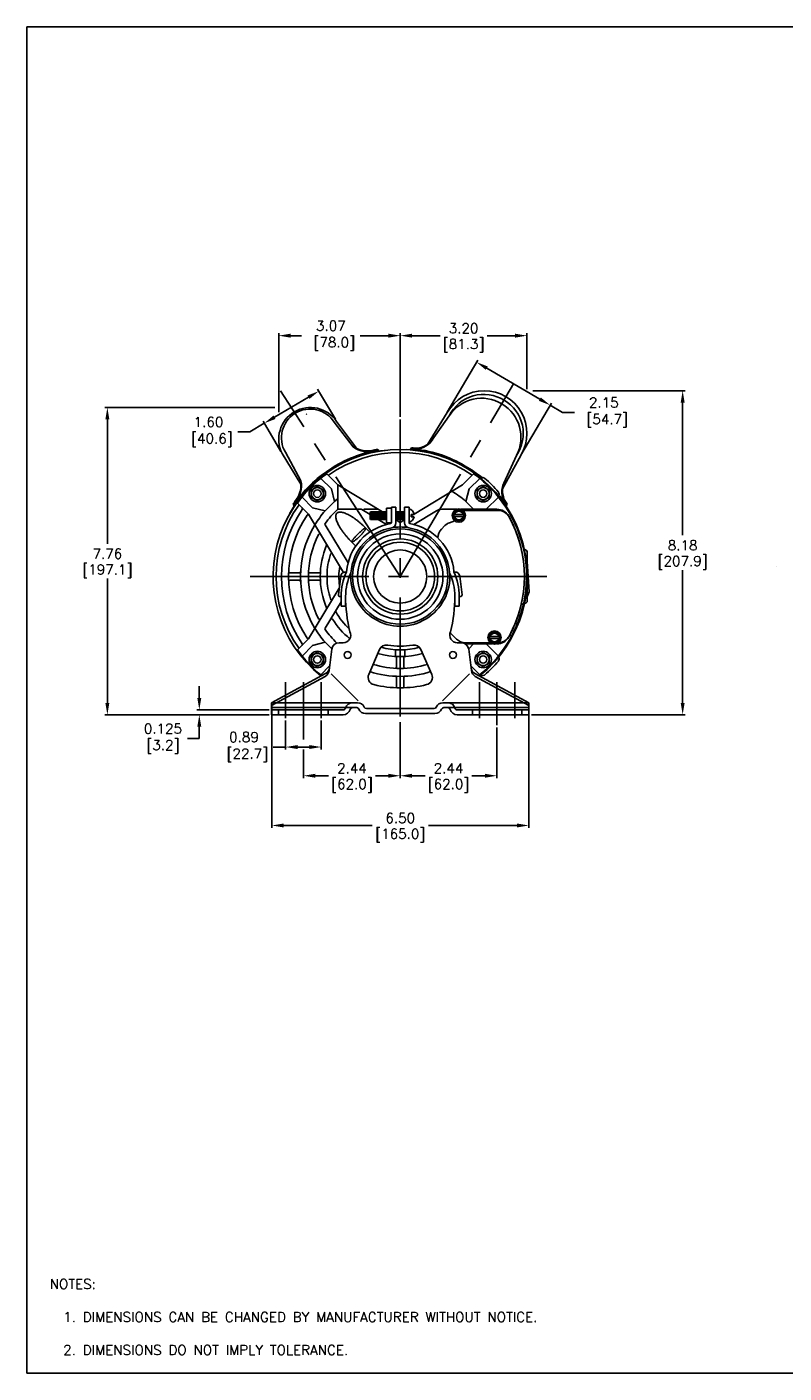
# Model space of a CAD drawing. Extents: x 886.9 to 941.4, y -8.5 to 25.5.
# Tile 1 of 7: x 886.9 to 906, y -8.5 to 25.5. Entities that reach past the tile are written whole.
import ezdxf

# ---------------------------------------------------------------- set-up
doc = ezdxf.new("R2010")
doc.units = 0
doc.header["$LTSCALE"] = 4
doc.header["$MEASUREMENT"] = 0
doc.linetypes.add('CENTER2', pattern=[1.125, 0.75, -0.125, 0.125, -0.125])
doc.layers.get('0').update_dxf_attribs({"linetype": 'CONTINUOUS'})
doc.layers.get('DEFPOINTS').update_dxf_attribs({"linetype": 'CONTINUOUS'})
for name, color, linetype in [('CENTER', 40, 'CENTER2'), ('DIMENSIONS', 140, 'CONTINUOUS'), ('DIMENSIONS @ 1', 140, 'CONTINUOUS'), ('TEXT', 140, 'CONTINUOUS'), ('TEXT @ 1', 140, 'CONTINUOUS')]:
    doc.layers.add(name, color=color, linetype=linetype)
doc.styles.add('ROMANS', font='romans.shx')
doc.styles.get("Standard").update_dxf_attribs({"font": 'romans.shx'})
doc.dimstyles.get("Standard").update_dxf_attribs({"dimtxt": 0.25, "dimasz": 0.3, "dimexe": 0.0625, "dimexo": 0.0625, "dimgap": 0.0625, "dimtad": 0, "dimtih": 1, "dimtoh": 1, "dimzin": 0, "dimdsep": 46, "dimtxsty": 'Standard', "dimcen": 0, "dimadec": 0, "dimazin": 0, "dimtfac": 1, "dimtofl": 0, "dimtmove": 0, "dimatfit": 3, "dimfxl": 0, "dimtolj": 1, "dimtzin": 0, "dimarcsym": 0})

# ---------------------------------------------------------------- blocks, each defined once
blk = doc.blocks.new('*D116')
at = {"layer": 'DEFPOINTS', "color": 0}
for p in [(893.431, 8.008), (894.326, 8.008), (893.431, 7.278)]:
    blk.add_point(p, dxfattribs=at)
at = {"layer": 'TEXT', "color": 0, "lineweight": -2}
for p, q in [((893.431, 7.946), (893.431, 7.215)), ((894.326, 7.946), (894.326, 7.215)), ((893.431, 7.278), (893.119, 7.278)), ((894.026, 7.278), (893.731, 7.278))]:
    blk.add_line(p, q, dxfattribs=at)
at = {"layer": 'TEXT', "color": 0}
for points in [[(893.731, 7.328), (893.731, 7.228), (893.431, 7.278)], [(894.026, 7.328), (894.026, 7.228), (894.326, 7.278)]]:
    blk.add_solid(points, dxfattribs=at)
at = {"layer": 'TEXT', "color": 0, "insert": (892.378, 7.278), "char_height": 0.25, "attachment_point": 5}
blk.add_mtext('\\A1;0.89\\P [22.7]', dxfattribs=at)
blk = doc.blocks.new('*D117')
at = {"layer": 'DEFPOINTS', "color": 0}
for p in [(896.326, 7.968), (893.884, 7.278), (893.884, 6.553)]:
    blk.add_point(p, dxfattribs=at)
at = {"layer": 'TEXT', "color": 0, "lineweight": -2}
for p, q in [((896.326, 7.905), (896.326, 6.491)), ((893.884, 7.215), (893.884, 6.491)), ((894.184, 6.553), (894.512, 6.553)), ((896.026, 6.553), (895.697, 6.553))]:
    blk.add_line(p, q, dxfattribs=at)
at = {"layer": 'TEXT', "color": 0}
for points in [[(894.184, 6.603), (894.184, 6.503), (893.884, 6.553)], [(896.026, 6.603), (896.026, 6.503), (896.326, 6.553)]]:
    blk.add_solid(points, dxfattribs=at)
at = {"layer": 'TEXT', "color": 0, "char_height": 0.25, "attachment_point": 5}
for s, insert in [('\\A1;2.44', (895.105, 6.741)), ('\\A1;[62.0]', (895.105, 6.3))]:
    blk.add_mtext(s, dxfattribs=dict(at, insert=insert))
blk = doc.blocks.new('*D118')
at = {"layer": 'DEFPOINTS', "color": 0}
for p in [(896.326, 7.968), (898.765, 7.834), (898.765, 6.553)]:
    blk.add_point(p, dxfattribs=at)
at = {"layer": 'TEXT', "color": 0, "lineweight": -2}
for p, q in [((896.326, 7.905), (896.326, 6.491)), ((898.765, 7.772), (898.765, 6.491)), ((896.626, 6.553), (896.953, 6.553)), ((898.465, 6.553), (898.138, 6.553))]:
    blk.add_line(p, q, dxfattribs=at)
at = {"layer": 'TEXT', "color": 0}
for points in [[(896.626, 6.603), (896.626, 6.503), (896.326, 6.553)], [(898.465, 6.603), (898.465, 6.503), (898.765, 6.553)]]:
    blk.add_solid(points, dxfattribs=at)
at = {"layer": 'TEXT', "color": 0, "char_height": 0.25, "attachment_point": 5}
for s, insert in [('\\A1;2.44', (897.545, 6.741)), ('\\A1;[62.0]', (897.545, 6.3))]:
    blk.add_mtext(s, dxfattribs=dict(at, insert=insert))
blk = doc.blocks.new('*D119')
at = {"layer": 'DEFPOINTS', "color": 0}
for p in [(893.075, 8.218), (891.25, 8.093), (893.075, 8.093)]:
    blk.add_point(p, dxfattribs=at)
at = {"layer": 'TEXT', "color": 0, "lineweight": -2}
for p, q in [((891.25, 8.518), (891.25, 8.818)), ((893.012, 8.218), (891.188, 8.218)), ((893.012, 8.093), (891.188, 8.093)), ((890.95, 7.493), (891.25, 7.493)), ((891.25, 7.793), (891.25, 7.493))]:
    blk.add_line(p, q, dxfattribs=at)
at = {"layer": 'TEXT', "color": 0}
for points in [[(891.2, 8.518), (891.3, 8.518), (891.25, 8.218)], [(891.2, 7.793), (891.3, 7.793), (891.25, 8.093)]]:
    blk.add_solid(points, dxfattribs=at)
at = {"layer": 'TEXT', "color": 0, "insert": (890.245, 7.493), "char_height": 0.25, "attachment_point": 5}
blk.add_mtext('\\A1; 0.125\\P [3.2]', dxfattribs=at)
blk = doc.blocks.new('*D120')
at = {"layer": 'DEFPOINTS', "color": 0}
for p in [(893.078, 8.444), (899.573, 8.444), (893.078, 5.297)]:
    blk.add_point(p, dxfattribs=at)
at = {"layer": 'TEXT', "color": 0, "lineweight": -2}
for p, q in [((893.078, 8.381), (893.078, 5.234)), ((899.573, 8.381), (899.573, 5.234)), ((893.378, 5.297), (895.614, 5.297)), ((899.273, 5.297), (897.037, 5.297))]:
    blk.add_line(p, q, dxfattribs=at)
at = {"layer": 'TEXT', "color": 0}
for points in [[(893.378, 5.347), (893.378, 5.247), (893.078, 5.297)], [(899.273, 5.347), (899.273, 5.247), (899.573, 5.297)]]:
    blk.add_solid(points, dxfattribs=at)
at = {"layer": 'TEXT', "color": 0, "char_height": 0.25, "attachment_point": 5}
for s, insert in [('\\A1;6.50', (896.326, 5.484)), ('\\A1;[165.0]', (896.326, 5.044))]:
    blk.add_mtext(s, dxfattribs=dict(at, insert=insert))
blk = doc.blocks.new('*D138')
at = {"layer": 'DEFPOINTS', "color": 0}
for p in [(899.61, 16.278), (903.46, 16.278), (899.576, 8.093)]:
    blk.add_point(p, dxfattribs=at)
at = {"layer": 'DIMENSIONS', "color": 0, "lineweight": -2}
for p, q in [((899.672, 16.278), (903.523, 16.278)), ((903.46, 15.978), (903.46, 12.626)), ((903.46, 8.393), (903.46, 11.745)), ((899.639, 8.093), (903.523, 8.093))]:
    blk.add_line(p, q, dxfattribs=at)
at = {"layer": 'DIMENSIONS', "color": 0}
for points in [[(903.41, 15.978), (903.51, 15.978), (903.46, 16.278)], [(903.41, 8.393), (903.51, 8.393), (903.46, 8.093)]]:
    blk.add_solid(points, dxfattribs=at)
at = {"layer": 'DIMENSIONS', "color": 0, "char_height": 0.25, "attachment_point": 5}
for s, insert in [('\\A1;8.18', (903.46, 12.373)), ('\\A1;[207.9]', (903.46, 11.932))]:
    blk.add_mtext(s, dxfattribs=dict(at, insert=insert))
blk = doc.blocks.new('*D139')
at = {"layer": 'DEFPOINTS', "color": 0}
for p in [(888.927, 15.853), (893.221, 15.853), (893.075, 8.093)]:
    blk.add_point(p, dxfattribs=at)
at = {"layer": 'DIMENSIONS', "color": 0, "lineweight": -2}
for p, q in [((893.159, 15.853), (888.865, 15.853)), ((888.927, 15.553), (888.927, 12.413)), ((888.927, 8.393), (888.927, 11.532)), ((893.012, 8.093), (888.865, 8.093))]:
    blk.add_line(p, q, dxfattribs=at)
at = {"layer": 'DIMENSIONS', "color": 0}
for points in [[(888.877, 15.553), (888.977, 15.553), (888.927, 15.853)], [(888.877, 8.393), (888.977, 8.393), (888.927, 8.093)]]:
    blk.add_solid(points, dxfattribs=at)
at = {"layer": 'DIMENSIONS', "color": 0, "char_height": 0.25, "attachment_point": 5}
for s, insert in [('\\A1;7.76', (888.927, 12.16)), ('\\A1;[197.1]', (888.927, 11.72))]:
    blk.add_mtext(s, dxfattribs=dict(at, insert=insert))
blk = doc.blocks.new('*D141')
at = {"layer": 'DEFPOINTS', "color": 0}
for p in [(892.891, 15.456), (894.72, 15.502), (893.343, 14.69)]:
    blk.add_point(p, dxfattribs=at)
at = {"layer": 'DIMENSIONS', "color": 0, "lineweight": -2}
for p, q in [((894.688, 15.556), (894.236, 16.321)), ((894.01, 16.115), (893.15, 15.608)), ((892.891, 15.456), (892.523, 15.238)), ((893.311, 14.744), (892.86, 15.509)), ((892.523, 15.238), (892.223, 15.238))]:
    blk.add_line(p, q, dxfattribs=at)
at = {"layer": 'DIMENSIONS', "color": 0}
for points in [[(893.984, 16.158), (894.035, 16.072), (894.268, 16.267)], [(893.124, 15.651), (893.175, 15.565), (892.891, 15.456)]]:
    blk.add_solid(points, dxfattribs=at)
at = {"layer": 'DIMENSIONS', "color": 0, "insert": (891.482, 15.238), "char_height": 0.25, "attachment_point": 5}
blk.add_mtext('\\A1;1.60\\P [40.6]', dxfattribs=at)
blk = doc.blocks.new('*D142')
at = {"layer": 'DEFPOINTS', "color": 0}
for p in [(899.527, 17.668), (899.527, 16.255), (896.326, 15.551)]:
    blk.add_point(p, dxfattribs=at)
at = {"layer": 'DIMENSIONS', "color": 0, "lineweight": -2}
for p, q in [((896.326, 15.614), (896.326, 17.73)), ((899.527, 16.317), (899.527, 17.73)), ((896.626, 17.668), (897.334, 17.668)), ((899.227, 17.668), (898.518, 17.668))]:
    blk.add_line(p, q, dxfattribs=at)
at = {"layer": 'DIMENSIONS', "color": 0}
for points in [[(896.626, 17.718), (896.626, 17.618), (896.326, 17.668)], [(899.227, 17.718), (899.227, 17.618), (899.527, 17.668)]]:
    blk.add_solid(points, dxfattribs=at)
at = {"layer": 'DIMENSIONS', "color": 0, "char_height": 0.25, "attachment_point": 5}
for s, insert in [('\\A1;3.20', (897.926, 17.855)), ('\\A1;[81.3]', (897.926, 17.415))]:
    blk.add_mtext(s, dxfattribs=dict(at, insert=insert))
blk = doc.blocks.new('*D143')
at = {"layer": 'DEFPOINTS', "color": 0}
for p in [(893.256, 17.668), (893.256, 15.671), (896.326, 15.551)]:
    blk.add_point(p, dxfattribs=at)
at = {"layer": 'DIMENSIONS', "color": 0, "lineweight": -2}
for p, q in [((893.256, 15.733), (893.256, 17.73)), ((896.326, 15.614), (896.326, 17.73)), ((893.556, 17.668), (893.832, 17.668)), ((896.026, 17.668), (895.314, 17.668))]:
    blk.add_line(p, q, dxfattribs=at)
at = {"layer": 'DIMENSIONS', "color": 0}
for points in [[(893.556, 17.718), (893.556, 17.618), (893.256, 17.668)], [(896.026, 17.718), (896.026, 17.618), (896.326, 17.668)]]:
    blk.add_solid(points, dxfattribs=at)
at = {"layer": 'DIMENSIONS', "color": 0, "insert": (894.573, 17.668), "char_height": 0.25, "attachment_point": 5}
blk.add_mtext('\\A1;3.07\\P [78.0]', dxfattribs=at)
blk = doc.blocks.new('*D144')
at = {"layer": 'DEFPOINTS', "color": 0}
for p in [(897.482, 15.682), (900.112, 15.913), (899.342, 14.595)]:
    blk.add_point(p, dxfattribs=at)
at = {"layer": 'DIMENSIONS', "color": 0, "lineweight": -2}
for p, q in [((897.513, 15.736), (898.283, 17.053)), ((898.511, 16.848), (899.853, 16.064)), ((899.374, 14.649), (900.143, 15.967)), ((900.112, 15.913), (900.427, 15.728)), ((900.427, 15.728), (900.727, 15.728))]:
    blk.add_line(p, q, dxfattribs=at)
at = {"layer": 'DIMENSIONS', "color": 0}
for points in [[(898.536, 16.891), (898.485, 16.805), (898.252, 16.999)], [(899.878, 16.107), (899.828, 16.021), (900.112, 15.913)]]:
    blk.add_solid(points, dxfattribs=at)
at = {"layer": 'DIMENSIONS', "color": 0, "insert": (901.468, 15.728), "char_height": 0.25, "attachment_point": 5}
blk.add_mtext('\\A1;2.15\\P [54.7]', dxfattribs=at)

msp = doc.modelspace()

# ---------------------------------------------------------------- linework, layer by layer
for p, q in [((897.5136, 15.7283), (897.0125, 14.9167)), ((897.5642, 15.6429), (897.1195, 15.0151)), ((894.6599, 15.4812), (895.1356, 14.8577)), ((894.7197, 15.5017), (895.2171, 14.8229)), ((893.8173, 13.9136), (893.3432, 14.6898)), ((893.4237, 14.7228), (893.8187, 14.0021)), ((895.7575, 14.7971), (895.7932, 14.7498)), ((896.6114, 14.8344), (896.58, 14.7841)), ((899.3777, 14.6557), (898.9078, 13.8003)), ((899.261, 14.6429), (898.9419, 13.9416)), ((894.3189, 14.0641), (894.5869, 13.7961)), ((894.4715, 14.1802), (894.7517, 13.9)), ((897.8994, 13.9), (898.1796, 14.1802)), ((898.0643, 13.7961), (898.3323, 14.0641)), ((898.3787, 14.0787), (898.364, 14.0641)), ((898.4106, 14.0856), (898.4516, 14.0699)), ((894.0769, 13.7671), (894.2312, 13.8561)), ((894.0769, 13.5889), (894.0769, 13.7671)), ((894.2312, 13.8561), (894.3855, 13.7671)), ((894.3855, 13.7671), (894.3855, 13.5889)), ((894.5869, 13.7961), (894.6689, 13.4808)), ((894.7517, 13.3014), (894.7517, 13.9)), ((894.7517, 13.9), (895.8787, 13.2189)), ((897.8994, 13.9), (896.6741, 13.1595)), ((897.9823, 13.4808), (898.0643, 13.7961)), ((898.42, 13.8561), (898.2657, 13.7671)), ((898.2657, 13.7671), (898.2657, 13.5889)), ((898.5743, 13.7671), (898.42, 13.8561)), ((898.5743, 13.5889), (898.5743, 13.7671)), ((898.8208, 13.6367), (898.8061, 13.622)), ((898.8276, 13.6686), (898.8119, 13.7096)), ((893.6209, 13.4096), (893.6497, 13.3577)), ((893.7289, 13.4376), (894.0091, 13.1574)), ((894.113, 13.3223), (893.845, 13.5903)), ((894.2312, 13.4998), (894.0769, 13.5889)), ((894.4284, 13.2403), (894.113, 13.3223)), ((894.3855, 13.5889), (894.2312, 13.4998)), ((894.6689, 13.4808), (894.4284, 13.2403)), ((894.7584, 13.2839), (895.3374, 13.2839)), ((895.3529, 13.2796), (895.5631, 13.1526)), ((895.7628, 13.2839), (895.4175, 13.2839)), ((895.98, 13.3082), (895.98, 12.9396)), ((896.1035, 13.3082), (895.98, 13.3082)), ((896.1035, 13.3364), (896.1035, 13.3082)), ((896.1035, 13.3364), (896.2156, 13.3364)), ((896.1035, 12.9396), (896.1035, 13.3082)), ((896.2156, 13.3364), (896.2156, 12.9403)), ((896.4356, 13.3364), (896.4356, 12.9403)), ((896.5476, 13.3364), (896.4356, 13.3364)), ((896.5476, 13.3364), (896.5476, 13.2972)), ((896.5476, 13.2972), (896.5476, 12.9506)), ((897.3751, 13.2839), (897.7563, 13.2839)), ((897.8059, 13.2665), (897.6823, 13.1952)), ((897.9294, 13.1952), (897.8059, 13.2665)), ((898.7679, 13.2839), (897.8554, 13.2839)), ((897.9823, 13.4808), (898.1791, 13.2839)), ((898.2657, 13.5889), (898.42, 13.4998)), ((898.42, 13.4998), (898.5743, 13.5889)), ((898.8061, 13.5903), (898.4998, 13.2839)), ((899.0302, 13.4096), (899.0015, 13.3577)), ((894.896, 11.6899), (894.0091, 13.1574)), ((895.5782, 13.2189), (895.5631, 13.1939)), ((895.5631, 13.1939), (895.5631, 13.0539)), ((895.5631, 13.0539), (895.5782, 13.0289)), ((895.5782, 13.2189), (895.5782, 13.0289)), ((895.5782, 13.2189), (895.98, 13.2189)), ((895.5782, 13.0289), (895.98, 13.0289)), ((895.6094, 13.2189), (895.6094, 13.0289)), ((895.6407, 13.1939), (895.6407, 13.0539)), ((895.672, 13.2189), (895.672, 13.0289)), ((895.7032, 13.1939), (895.7032, 13.0539)), ((895.7345, 13.2189), (895.7345, 13.0289)), ((895.7657, 13.1939), (895.7657, 13.0539)), ((895.7678, 13.0289), (895.9792, 12.9011)), ((895.797, 13.2189), (895.797, 13.0289)), ((895.8282, 13.1939), (895.8282, 13.0539)), ((895.8595, 13.2189), (895.8595, 13.0289)), ((895.8907, 13.1939), (895.8907, 13.0539)), ((895.922, 13.2189), (895.922, 13.0289)), ((895.9533, 13.1939), (895.9533, 13.0539)), ((896.1035, 12.9396), (895.98, 12.9396)), ((896.2156, 13.2189), (896.4356, 13.2189)), ((896.2156, 13.0289), (896.4356, 13.0289)), ((896.2156, 13.0153), (896.3256, 12.9488)), ((896.2346, 13.2189), (896.2346, 13.0289)), ((896.2658, 13.1939), (896.2658, 13.0539)), ((896.2971, 13.2189), (896.2971, 13.0289)), ((896.4356, 13.0153), (896.3256, 12.9488)), ((896.3283, 13.1939), (896.3283, 13.0539)), ((896.3596, 13.2189), (896.3596, 13.0289)), ((896.3908, 13.1939), (896.3908, 13.0539)), ((896.4221, 13.2189), (896.4221, 13.0289)), ((896.5476, 12.9506), (896.5476, 12.9403)), ((896.6607, 13.1514), (896.6016, 13.1157)), ((896.6016, 13.1514), (896.6016, 13.0964)), ((896.6755, 13.1514), (896.6016, 13.1514)), ((896.6755, 13.0964), (896.6016, 13.0964)), ((897.2457, 13.2479), (896.6719, 12.9011)), ((897.5696, 12.9421), (897.7039, 12.991)), ((897.6823, 13.1952), (897.6823, 13.0526)), ((897.9294, 13.1489), (897.6823, 13.1489)), ((897.9294, 13.0989), (897.6823, 13.0989)), ((897.6823, 13.0526), (897.8059, 12.9813)), ((897.8059, 12.9813), (897.9294, 13.0526)), ((898.8021, 13.2539), (897.9115, 13.2539)), ((897.9294, 13.0526), (897.9294, 13.1952)), ((894.4286, 12.8888), (895.0081, 11.93)), ((895.449, 12.8138), (895.5555, 12.7073)), ((897.4564, 12.87), (897.3666, 12.7802)), ((895.0954, 12.4602), (895.2019, 12.3537)), ((899.5362, 12.1937), (899.5362, 10.9735)), ((899.5362, 11.9674), (899.5812, 11.1998)), ((893.7782, 11.6786), (893.5378, 11.6786)), ((894.279, 11.6786), (894.0386, 11.6786)), ((894.8217, 11.5932), (894.7638, 11.1225)), ((894.9408, 11.6986), (894.966, 11.6986)), ((897.7103, 11.6986), (897.6852, 11.6986)), ((897.8294, 11.5932), (897.8873, 11.1225)), ((893.7782, 11.4886), (893.5378, 11.4886)), ((894.7848, 11.2932), (894.0091, 10.0097)), ((894.279, 11.4886), (894.0386, 11.4886)), ((894.4286, 10.2784), (894.8333, 10.948)), ((894.807, 11.0778), (894.8333, 11.0801)), ((894.8333, 11.0835), (894.8333, 10.8334)), ((894.9453, 11.0835), (894.9453, 10.8334)), ((897.7058, 11.0835), (897.7058, 10.8334)), ((897.8179, 11.0835), (897.8179, 10.8334)), ((897.8441, 11.0778), (897.8179, 11.0801)), ((899.4074, 10.8898), (899.3849, 10.8961)), ((899.5812, 11.1998), (899.5362, 11.0735)), ((894.8333, 10.8334), (894.9453, 10.8334)), ((897.8179, 10.8334), (897.7058, 10.8334)), ((899.3246, 10.591), (899.302, 10.5973)), ((899.258, 10.4093), (899.2369, 10.4191)), ((893.7289, 9.7295), (894.0091, 10.0097)), ((894.113, 9.8449), (894.4284, 9.9269)), ((894.4284, 9.9269), (894.5965, 9.7588)), ((894.8853, 9.9133), (894.7831, 9.9133)), ((897.7495, 10.0041), (897.5897, 10.1639)), ((897.7659, 9.9133), (897.868, 9.9133)), ((898.581, 9.9133), (897.9687, 9.9133)), ((898.6565, 9.8833), (897.9705, 9.8833)), ((898.1791, 9.8833), (898.0547, 9.7588)), ((898.4998, 9.8833), (898.8061, 9.5769)), ((898.706, 10.1859), (898.5825, 10.1146)), ((898.5825, 10.1146), (898.5825, 9.972)), ((898.8296, 10.0683), (898.5825, 10.0683)), ((898.8296, 10.0183), (898.5825, 10.0183)), ((898.5825, 9.972), (898.706, 9.9007)), ((898.8296, 10.1146), (898.706, 10.1859)), ((898.706, 9.9007), (898.8296, 9.972)), ((898.7679, 9.8833), (898.7556, 9.8833)), ((898.8296, 9.972), (898.8296, 10.1146)), ((899.11, 10.092), (899.089, 10.1019)), ((893.845, 9.5769), (894.113, 9.8449)), ((894.2312, 9.6673), (894.0769, 9.5783)), ((894.0769, 9.5783), (894.0769, 9.4001)), ((894.3855, 9.5783), (894.2312, 9.6673)), ((894.3855, 9.4001), (894.3855, 9.5783)), ((894.5945, 9.7464), (894.5282, 9.2073)), ((895.8026, 9.7406), (895.53, 9.1139)), ((896.2056, 9.7371), (896.2056, 9.5668)), ((896.2306, 9.537), (896.2306, 9.2966)), ((896.4206, 9.537), (896.4206, 9.2966)), ((896.4456, 9.7371), (896.4456, 9.5668)), ((896.8486, 9.7406), (897.1211, 9.1139)), ((898.0566, 9.7464), (898.1229, 9.2073)), ((898.2657, 9.5783), (898.42, 9.6673)), ((898.2657, 9.4001), (898.2657, 9.5783)), ((898.42, 9.6673), (898.5743, 9.5783)), ((898.5743, 9.5783), (898.5743, 9.4001)), ((898.8208, 9.5304), (898.8061, 9.5451)), ((894.0769, 9.4001), (894.2312, 9.311)), ((894.2312, 9.311), (894.3855, 9.4001)), ((894.5429, 9.3271), (894.3189, 9.103)), ((898.3323, 9.103), (898.1082, 9.3271)), ((898.42, 9.311), (898.2657, 9.4001)), ((898.5743, 9.4001), (898.42, 9.311)), ((898.8276, 9.4986), (898.8119, 9.4576)), ((894.4391, 9.1365), (893.075, 8.398)), ((894.4301, 9.0634), (893.075, 8.3297)), ((894.5775, 9.1308), (895.2595, 8.4489)), ((896.2306, 9.0362), (896.2306, 8.7959)), ((896.4206, 9.0362), (896.4206, 8.7959)), ((898.0736, 9.1308), (897.3917, 8.4489)), ((898.2121, 9.1365), (899.5762, 8.398)), ((898.2211, 9.0634), (899.5762, 8.3297)), ((898.3787, 9.0884), (898.364, 9.1031)), ((898.4106, 9.0816), (898.4516, 9.0972)), ((893.075, 8.398), (893.075, 8.0929)), ((895.2479, 8.398), (893.075, 8.398)), ((895.2254, 8.273), (893.075, 8.273)), ((894.8853, 8.2179), (893.075, 8.2179)), ((893.2525, 8.2179), (893.2525, 8.0929)), ((894.5027, 8.2179), (894.5027, 8.0929)), ((895.4704, 8.2479), (897.1807, 8.2479)), ((897.4033, 8.398), (899.5762, 8.398)), ((897.4258, 8.273), (899.5762, 8.273)), ((897.7659, 8.2179), (899.5762, 8.2179)), ((898.1484, 8.2179), (898.1484, 8.0929)), ((899.3987, 8.2179), (899.3987, 8.0929)), ((899.5762, 8.398), (899.5762, 8.0929)), ((894.8853, 8.0929), (893.075, 8.0929)), ((895.4479, 8.1229), (897.2033, 8.1229)), ((897.7659, 8.0929), (899.5762, 8.0929))]:
    msp.add_line(p, q)
for centre, radius in [((894.2312, 13.678), 0.2075), ((894.2312, 13.678), 0.1543), ((894.2312, 13.678), 0.095), ((898.42, 13.678), 0.2075), ((898.42, 13.678), 0.1543), ((898.42, 13.678), 0.095), ((897.8059, 13.1239), 0.1675), ((896.3256, 11.5836), 1.2027), ((896.3256, 11.5836), 1.0777), ((896.3256, 11.5836), 0.9502), ((896.3256, 11.5836), 0.8687), ((896.3256, 11.5836), 0.6714), ((898.706, 10.0433), 0.1675), ((894.2312, 9.4892), 0.2075), ((894.2312, 9.4892), 0.1543), ((894.2312, 9.4892), 0.095), ((894.9953, 9.6032), 0.0878), ((897.6558, 9.6032), 0.0878), ((898.42, 9.4892), 0.2075), ((898.42, 9.4892), 0.1543), ((898.42, 9.4892), 0.095)]:
    msp.add_circle(centre, radius)
for centre, radius, start, end in [((898.4513, 15.2018), 1.0754, 329.48146, 150.68511), ((898.4357, 15.2129), 0.9718, 58.03361, 153.73941), ((898.3853, 15.106), 0.981, 58.74794, 146.81784), ((898.4655, 15.1975), 0.9697, 325.11809, 60.06821), ((894.0571, 15.0522), 0.8007, 34.15575, 206.91004), ((894.0498, 15.0889), 0.7253, 32.74443, 210.32136), ((898.3971, 15.102), 0.9783, 332.01272, 59.45791), ((896.7106, 15.3029), 0.5001, 265.79804, 324.85481), ((896.7284, 15.3283), 0.5001, 265.76685, 324.85481), ((896.3256, 11.5836), 3.2106, 308.58248, 231.41751), ((896.3256, 11.5836), 3.1356, 54.64043, 125.35957), ((896.2453, 11.8147), 2.9991, 99.05812, 124.11822), ((896.2449, 11.8144), 2.9736, 94.42634, 124.1181), ((895.4986, 15.4284), 0.6678, 235.01374, 285.60087), ((895.5185, 15.4049), 0.6678, 235.01999, 285.57706), ((896.1637, 11.7984), 3.0261, 97.71361, 99.23314), ((896.3961, 11.8177), 2.9736, 58.38191, 88.07366), ((896.3957, 11.818), 2.9991, 58.38178, 86.1633), ((896.4681, 11.8117), 3.0261, 85.76686, 87.28639), ((896.1471, 11.7509), 2.9991, 121.88172, 146.94178), ((896.4961, 11.7588), 2.9736, 50.42829, 60.61819), ((896.4966, 11.7586), 2.9991, 50.33842, 60.61826), ((896.1475, 11.7512), 2.9736, 121.88183, 151.57371), ((893.1501, 13.9029), 0.6673, 320.37072, 10.97339), ((893.1635, 13.8751), 0.6674, 320.39386, 10.96786), ((896.3256, 11.5836), 3.1906, 125.5273, 144.47255), ((896.3256, 11.5836), 3.1906, 38.97194, 54.47273), ((898.3999, 14.0575), 0.03, 69.12786, 135.00405), ((898.4409, 14.0419), 0.03, 49.28333, 69.12786), ((896.3256, 11.5836), 3.2731, 40.71082, 49.28927), ((899.392, 13.7235), 0.5001, 154.14592, 213.20252), ((899.4054, 13.7514), 0.5001, 154.14592, 213.23301), ((896.3256, 11.5836), 2.5205, 48.89089, 58.76604), ((898.7839, 13.6989), 0.03, 20.8689, 40.71522), ((898.7995, 13.6579), 0.03, 315.0135, 20.87571), ((896.4961, 11.7588), 2.9736, 30.92634, 38.3613), ((896.4966, 11.7586), 2.9991, 32.8368, 38.46308), ((896.3256, 11.5836), 3.1356, 144.64032, 215.35952), ((896.3256, 11.5836), 3.0006, 145.55424, 214.44559), ((896.1952, 11.8189), 3.0261, 146.76683, 148.28648), ((893.8264, 13.2978), 0.03, 325.55246, 44.9946), ((896.3256, 11.5836), 2.3204, 133.17729, 144.78628), ((896.3256, 11.5836), 2.5205, 128.64012, 131.10913), ((894.7584, 13.2539), 0.03, 90.00382, 133.28892), ((894.7217, 13.3014), 0.03, 307.65, 0), ((895.3374, 13.2539), 0.03, 58.85612, 90), ((895.4175, 13.2639), 0.02, 90, 238.84212), ((895.7628, 13.2539), 0.03, 58.85776, 90), ((896.4972, 13.1239), 0.1805, 8.76924, 73.76609), ((897.3751, 13.0339), 0.25, 90, 121.14751), ((896.3256, 11.5836), 3.1906, 308.43002, 38.97194), ((898.7679, 12.9438), 0.3401, 29.11697, 90), ((896.456, 11.8189), 3.0261, 31.71354, 33.23318), ((896.3256, 11.5836), 2.8205, 146.58144, 213.41839), ((893.9964, 13.1205), 0.03, 31.13574, 146.58539), ((896.3256, 11.5836), 2.5205, 138.89063, 148.76594), ((894.4543, 12.9043), 0.03, 144.78424, 211.15307), ((896.3256, 11.5836), 1.3623, 99.91071, 174.90228), ((896.0885, 12.9403), 0.015, 279.91589, 0), ((896.0885, 12.9403), 0.127, 279.91091, 0), ((896.5626, 12.9403), 0.127, 180, 260.08909), ((896.4972, 13.1239), 0.1805, 286.23391, 351.2339), ((896.5626, 12.9403), 0.015, 180, 260.08787), ((896.3256, 11.5836), 1.3623, 5.09814, 80.08933), ((897.6756, 12.6507), 0.3101, 109.99962, 134.99909), ((897.8059, 13.1239), 0.11, 13.13649, 166.86339), ((897.8059, 13.1239), 0.11, 193.13661, 346.86351), ((898.8021, 12.9439), 0.3101, 28.77832, 90), ((896.3256, 11.5836), 3.1356, 330.88386, 29.11646), ((896.3256, 11.5836), 3.1356, 331.22205, 28.77795), ((896.3256, 11.5836), 2.5205, 149.17481, 210.82499), ((896.3256, 11.5836), 2.3204, 152.69744, 207.30234), ((894.1354, 12.8905), 0.03, 329.16266, 31.15208), ((894.2903, 12.6342), 0.03, 31.15307, 152.69868), ((896.3256, 11.5836), 1.2502, 99.9107, 175.78381), ((896.3256, 11.5836), 1.2527, 81.18328, 98.81672), ((896.3256, 11.5836), 1.2502, 4.21619, 80.08934), ((897.5858, 12.5609), 0.3101, 134.99909, 180.21625), ((896.3256, 11.5836), 2.0204, 156.91487, 203.08486), ((894.4394, 12.3875), 0.03, 336.91953, 31.15208), ((899.4757, 12.2933), 0.03, 244.4685, 264.12791), ((899.4662, 12.1937), 0.07, 0, 84.52397), ((896.3256, 11.5836), 1.8504, 162.32249, 178.80878), ((894.5912, 12.1363), 0.03, 31.13574, 162.32183), ((893.5378, 11.7086), 0.03, 177.42085, 270), ((893.7782, 11.7086), 0.03, 270, 357.19129), ((894.0386, 11.7086), 0.03, 176.86625, 270), ((894.279, 11.7086), 0.03, 270, 356.50265), ((896.3256, 11.5836), 1.8504, 178.80878, 181.19091), ((896.3256, 11.5836), 1.5503, 170.46791, 188.50394), ((894.7671, 11.8453), 0.03, 350.46421, 31.15208), ((894.9408, 11.5786), 0.12, 90, 172.98757), ((896.3256, 11.0835), 1.4923, 155.403, 180), ((896.3256, 11.0835), 1.3803, 154.6014, 180), ((896.3256, 11.5836), 1.2527, 176.07887, 3.92113), ((896.3256, 11.0835), 1.3803, 0, 25.3986), ((896.3256, 11.0835), 1.4923, 0, 24.59736), ((897.7103, 11.5786), 0.12, 7.01711, 90), ((893.5378, 11.4586), 0.03, 90, 182.55998), ((893.7782, 11.4586), 0.03, 2.80861, 90), ((894.0386, 11.4586), 0.03, 90, 183.11457), ((894.279, 11.4586), 0.03, 3.49723, 90), ((896.3256, 11.5836), 1.8504, 181.19091, 197.67721), ((894.5912, 11.0308), 0.03, 197.67759, 328.84693), ((894.8035, 11.1177), 0.04, 172.99242, 274.9994), ((898.696, 11.0899), 3.7507, 180, 193.91014), ((893.9551, 11.0899), 3.7507, 346.08986, 0), ((897.8476, 11.1177), 0.04, 264.99918, 7.00775), ((899.4155, 10.9187), 0.03, 254.49531, 347.85856), ((899.4757, 10.8739), 0.03, 95.47112, 117.23115), ((899.4662, 10.9735), 0.07, 275.47603, 0), ((894.4394, 10.7796), 0.03, 328.84792, 23.07972), ((894.7266, 10.7135), 0.03, 148.8489, 208.55467), ((896.3256, 11.5836), 1.8504, 208.5531, 225.98676), ((896.3256, 11.5836), 1.5503, 207.08612, 207.63057), ((899.3166, 10.5621), 0.03, 341.13626, 74.49531), ((894.1354, 10.2767), 0.03, 328.84792, 30.83734), ((896.3256, 11.5836), 2.5205, 211.23388, 221.1092), ((894.2903, 10.533), 0.03, 207.30045, 328.84792), ((894.4543, 10.2629), 0.03, 148.84792, 215.21686), ((896.3256, 11.5836), 2.3204, 215.21352, 226.37107), ((894.5914, 10.4897), 0.03, 32.25032, 148.84792), ((896.3256, 11.5836), 2.0204, 212.24233, 230.96552), ((899.2707, 10.4365), 0.03, 244.99811, 338.7129), ((893.8264, 9.8694), 0.03, 315.00405, 34.44646), ((893.9964, 10.0467), 0.03, 213.41461, 328.84792), ((894.7831, 9.7232), 0.19, 90, 172.98933), ((894.8853, 10.1033), 0.19, 270, 26.54455), ((897.7659, 10.1033), 0.19, 153.45531, 270), ((897.9687, 10.2233), 0.3101, 225.00091, 270), ((897.868, 9.7232), 0.19, 7.01363, 90), ((898.581, 9.9433), 0.03, 270.4012, 299.4795), ((898.706, 10.0433), 0.11, 13.13673, 166.86327), ((898.706, 10.0433), 0.11, 193.13673, 346.86327), ((898.7679, 10.2233), 0.3401, 270, 330.88303), ((898.8311, 9.9448), 0.03, 242.78583, 275.52815), ((898.8021, 10.2233), 0.3101, 275.92484, 331.22168), ((899.0974, 10.0648), 0.03, 331.27371, 64.99811), ((896.3256, 11.5836), 3.1906, 215.52731, 231.56998), ((895.0021, 9.7142), 0.03, 233.04377, 299.96968), ((896.3256, 11.5836), 2.0204, 253.75784, 286.24214), ((895.9768, 9.6648), 0.19, 79.64525, 156.50071), ((896.3256, 11.5836), 1.8504, 254.82032, 285.17965), ((896.3256, 11.5736), 1.7503, 259.64574, 280.35426), ((896.2006, 9.537), 0.03, 0, 86.50421), ((896.4506, 9.537), 0.03, 93.49579, 180), ((896.6743, 9.6648), 0.19, 23.49929, 100.35445), ((898.7995, 9.5092), 0.03, 339.12429, 44.9865), ((894.3396, 9.2305), 0.19, 298.42965, 352.98641), ((894.3486, 9.3036), 0.19, 298.42965, 352.98641), ((896.3256, 11.5836), 2.5205, 252.31227, 287.68771), ((896.3256, 11.5836), 2.3204, 252.81523, 287.18477), ((896.2006, 9.2966), 0.03, 266.86868, 0), ((896.4506, 9.2966), 0.03, 180, 273.12941), ((898.3026, 9.3036), 0.19, 187.0106, 241.56892), ((898.3116, 9.2305), 0.19, 187.01359, 241.57035), ((896.3256, 11.5836), 3.2731, 310.71084, 319.28931), ((898.7839, 9.4683), 0.03, 319.29926, 339.14894), ((895.7043, 9.0381), 0.19, 156.50071, 256.23232), ((896.3256, 11.5736), 2.8005, 256.23236, 283.76762), ((896.2006, 9.0362), 0.03, 0, 87.19101), ((896.4506, 9.0362), 0.03, 92.8109, 180), ((896.9468, 9.0381), 0.19, 283.76768, 23.49929), ((898.3999, 9.1097), 0.03, 224.9946, 290.87035), ((898.4409, 9.1253), 0.03, 290.87392, 310.71812), ((896.2006, 8.7959), 0.03, 315.86703, 359.48433), ((896.4506, 8.7959), 0.03, 180, 224.13164), ((894.8853, 8.278), 0.06, 270, 344.6226), ((894.8853, 8.278), 0.185, 270, 344.61531), ((895.1216, 8.213), 0.185, 90, 164.61531), ((895.1216, 8.213), 0.06, 90, 164.6226), ((895.2254, 8.213), 0.06, 22.01528, 90), ((895.2479, 8.2179), 0.18, 22.02732, 90), ((895.4479, 8.303), 0.18, 202.0272, 270), ((895.4704, 8.308), 0.06, 202.01528, 270), ((897.1807, 8.308), 0.06, 270, 337.97587), ((897.2033, 8.303), 0.18, 270, 337.97563), ((897.4033, 8.2179), 0.18, 90, 157.97575), ((897.4258, 8.213), 0.06, 90, 157.98437), ((897.5296, 8.213), 0.185, 15.38469, 90), ((897.5296, 8.213), 0.06, 15.3774, 90), ((897.7659, 8.278), 0.185, 195.38469, 270), ((897.7659, 8.278), 0.06, 195.37766, 270)]:
    msp.add_arc(centre, radius, start, end)
for points, start_tangent, end_tangent in [([(894.7263, 13.1829), (894.7108, 13.1614), (894.7015, 13.1342), (894.6984, 13.1015), (894.7016, 13.0638), (894.711, 13.0213), (894.7266, 12.9747), (894.7482, 12.9243), (894.7755, 12.8709), (894.8083, 12.8148), (894.8461, 12.7568), (894.8886, 12.6975), (894.9353, 12.6375), (894.9857, 12.5775), (895.0393, 12.5182), (895.0954, 12.4602)], (-0.7071686, -0.7070449), (0.7071103, -0.7071032)), ([(895.449, 12.8138), (895.391, 12.8699), (895.3316, 12.9234), (895.2717, 12.9738), (895.2117, 13.0205), (895.1524, 13.0631), (895.0944, 13.1009), (895.0383, 13.1337), (894.9848, 13.161), (894.9345, 13.1825), (894.8878, 13.1981), (894.8454, 13.2076), (894.8077, 13.2108), (894.775, 13.2077), (894.7478, 13.1984), (894.7263, 13.1829)], (-0.7071038, 0.7071098), (-0.7070782, -0.7071354)), ([(895.449, 12.8138), (895.4464, 12.8146), (895.442, 12.8136), (895.4358, 12.8108), (895.428, 12.8061), (895.4185, 12.7998), (895.4076, 12.7918), (895.3953, 12.7822), (895.3817, 12.7711), (895.367, 12.7586), (895.3513, 12.7449), (895.3348, 12.7301), (895.3177, 12.7143), (895.3001, 12.6977), (895.2822, 12.6805), (895.2642, 12.6629), (895.2463, 12.645), (895.2287, 12.627), (895.2115, 12.6091), (895.1949, 12.5915), (895.1791, 12.5743), (895.1643, 12.5578), (895.1506, 12.5422), (895.1381, 12.5275), (895.127, 12.5139), (895.1174, 12.5015), (895.1094, 12.4906), (895.103, 12.4812), (895.0984, 12.4734), (895.0956, 12.4672), (895.0946, 12.4628), (895.0954, 12.4602)], (-0.7072848, 0.7069288), (0.7069473, -0.7072662)), ([(895.0977, 12.4578), (895.1036, 12.4553), (895.1126, 12.4561), (895.1246, 12.4602), (895.1394, 12.4676), (895.1568, 12.4781), (895.1763, 12.4915), (895.1977, 12.5076), (895.2205, 12.526), (895.2443, 12.5465), (895.2686, 12.5686), (895.2931, 12.5919), (895.3172, 12.6161), (895.3406, 12.6405), (895.3627, 12.6649), (895.3831, 12.6887), (895.4016, 12.7115), (895.4177, 12.7329), (895.4311, 12.7524), (895.4416, 12.7697), (895.4489, 12.7846), (895.4531, 12.7966), (895.4539, 12.8056), (895.4513, 12.8114)], (0.7071078, -0.7071058), (-0.7071081, 0.7071054))]:
    msp.add_spline(points, degree=3, dxfattribs=dict(start_tangent=start_tangent, end_tangent=end_tangent))
at = {"layer": 'CENTER'}
for p, q in [((896.3256, 11.5836), (899.1845, 16.4502)), ((896.3256, 11.5836), (893.303, 16.2778)), ((896.3256, 15.5512), (896.3256, 7.9677)), ((892.5326, 11.5836), (900.1188, 11.5836)), ((893.4306, 8.0082), (893.4306, 8.9135)), ((893.8781, 8.9135), (893.8836, 7.4691)), ((894.3256, 8.0082), (894.3256, 8.9135)), ((898.3256, 8.0082), (898.3256, 8.9135)), ((898.7631, 8.9135), (898.7649, 7.8342)), ((899.2206, 8.0082), (899.2206, 8.9135))]:
    msp.add_line(p, q, dxfattribs=at)
at = {"layer": 'DEFPOINTS'}
msp.add_lwpolyline([(941.4093, -8.5339), (886.8951, -8.5339), (886.8951, 25.4661), (941.4093, 25.4661)], close=True, dxfattribs=at)
at = {"layer": 'DIMENSIONS'}
msp.add_line((893.9626, 15.6764), (893.9516, 15.6954), dxfattribs=at)
at = {"layer": 'TEXT'}
msp.add_line((905.8345, 11.8265), (905.8345, 11.8265), dxfattribs=at)
msp.add_line((905.8345, 11.8265), (905.8345, 11.8265), dxfattribs=at)

# ---------------------------------------------------------------- texts
at = {"layer": 'TEXT', "insert": (887.469, -6.1597), "char_height": 0.25, "attachment_point": 1, "style": 'ROMANS'}
msp.add_mtext_dynamic_manual_height_columns('NOTES:\\P\\P  1. DIMENSIONS CAN BE CHANGED BY MANUFACTURER WITHOUT NOTICE.\\P\\P  2. DIMENSIONS DO NOT IMPLY TOLERANCE.', width=20.825206, gutter_width=1.25, heights=[0], dxfattribs=at)

# ---------------------------------------------------------------- dimensions: what is measured, and where the dimension line sits
at = {"layer": 'DIMENSIONS @ 1'}
dim = msp.add_linear_dim(base=(893.2565, 17.6677), p1=(896.3256, 15.5512), p2=(893.2565, 15.6708), dimstyle='Standard', override={"dimscale": 1, "dimtxt": 0.25, "dimpost": '\\X', "dimtix": 0, "dimtofl": 0, "dimtmove": 0, "dimatfit": 3}, dxfattribs=at)
dim.commit()
dim.dimension.update_dxf_attribs({"geometry": '*D143', "text_midpoint": (894.5732, 17.6677), "dimtype": 160})
dim = msp.add_linear_dim(base=(899.5266, 17.6677), p1=(896.3256, 15.5512), p2=(899.5266, 16.2546), dimstyle='Standard', override={"dimscale": 1, "dimtxt": 0.25, "dimpost": '\\X', "dimtix": 0, "dimtofl": 0, "dimtmove": 0, "dimatfit": 3}, dxfattribs=at)
dim.commit()
dim.dimension.update_dxf_attribs({"geometry": '*D142', "text_midpoint": (897.9261, 17.6677)})
for base, p1, p2, angle, picture, middle in [((900.112, 15.9127), (897.4819, 15.6818), (899.3422, 14.595), 329.70839, '*D144', (901.4685, 15.7284)), ((892.8915, 15.4556), (894.7197, 15.5017), (893.3432, 14.6898), 210.5329, '*D141', (891.4816, 15.238))]:
    dim = msp.add_linear_dim(base=base, p1=p1, p2=p2, angle=angle, dimstyle='Standard', override={"dimscale": 1, "dimtxt": 0.25, "dimpost": '\\X', "dimtix": 0, "dimtofl": 0, "dimtmove": 0, "dimatfit": 3}, dxfattribs=at)
    dim.commit()
    dim.dimension.update_dxf_attribs({"geometry": picture, "text_midpoint": middle, "dimtype": 161})
for base, p1, p2, picture, middle in [((903.4601, 16.2778), (899.5762, 8.0929), (899.6097, 16.2778), '*D138', (903.4601, 12.1854)), ((888.9272, 15.8528), (893.075, 8.0929), (893.2211, 15.8528), '*D139', (888.9272, 11.9729))]:
    dim = msp.add_linear_dim(base=base, p1=p1, p2=p2, angle=90, dimstyle='Standard', override={"dimscale": 1, "dimtxt": 0.25, "dimpost": '\\X', "dimtix": 0, "dimtofl": 0, "dimtmove": 0, "dimatfit": 3}, dxfattribs=at)
    dim.commit()
    dim.dimension.update_dxf_attribs({"geometry": picture, "text_midpoint": middle})
at = {"layer": 'TEXT @ 1'}
dim = msp.add_linear_dim(base=(891.25, 8.0929), p1=(893.075, 8.2179), p2=(893.075, 8.0929), angle=90, text=' <>', dimstyle='Standard', override={"dimscale": 1, "dimtxt": 0.25, "dimdec": 3, "dimpost": '\\X', "dimtix": 0, "dimtofl": 0, "dimtmove": 1, "dimatfit": 3}, dxfattribs=at)
dim.commit()
dim.dimension.update_dxf_attribs({"geometry": '*D119', "text_midpoint": (890.9346, 7.9497), "dimtype": 160})
for base, p1, p2, picture, middle in [((893.0778, 5.297), (899.5734, 8.4436), (893.0778, 8.4436), '*D120', (896.3256, 5.297)), ((893.8836, 6.5534), (896.3256, 7.9677), (893.8836, 7.2776), '*D117', (895.1046, 6.5534)), ((898.7649, 6.5534), (896.3256, 7.9677), (898.7649, 7.8342), '*D118', (897.5453, 6.5534))]:
    dim = msp.add_linear_dim(base=base, p1=p1, p2=p2, angle=180, dimstyle='Standard', override={"dimscale": 1, "dimtxt": 0.25, "dimpost": '\\X', "dimtix": 0, "dimtofl": 0, "dimtmove": 0, "dimatfit": 3}, dxfattribs=at)
    dim.commit()
    dim.dimension.update_dxf_attribs({"geometry": picture, "text_midpoint": middle})
dim = msp.add_linear_dim(base=(893.4305775, 7.2775538), p1=(894.3255774, 8.0082457), p2=(893.4305775, 8.0082457), angle=180, dimstyle='Standard', override={"dimscale": 1, "dimtxt": 0.25, "dimpost": '\\X', "dimtix": 0, "dimtofl": 0, "dimtmove": 0, "dimatfit": 3}, dxfattribs=at)
dim.commit()
dim.dimension.update_dxf_attribs({"geometry": '*D116', "text_midpoint": (892.3777082, 7.2775538), "dimtype": 160})

doc.saveas('drawing.dxf')
